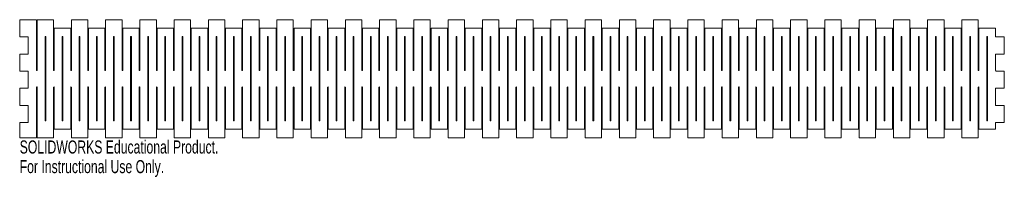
# Model space of a CAD drawing. Header units: inches. Extents: x 0 to 14.4, y -0.6 to 1.7.
import ezdxf

# ---------------------------------------------------------------- set-up
doc = ezdxf.new("R2010")
doc.units = ezdxf.units.IN
doc.header["$MEASUREMENT"] = 0
doc.styles.add('SLDTEXTSTYLE0', font='TXT', dxfattribs={"width": 0.7})

msp = doc.modelspace()

# ---------------------------------------------------------------- linework, layer by layer
at = {"color": 7, "linetype": 'Continuous', "lineweight": 15}
for p, q in [((0.245, 1.72), (0, 1.72)), ((0, 1.72), (0, 1.47)), ((0.245, 1.72), (0.245, 0.985)), ((0.495, 1.72), (0.255, 1.72)), ((0.255, 0.985), (0.255, 1.72)), ((0.495, 1.72), (0.495, 0.985)), ((0.505, 1.595), (0.745, 1.595)), ((0.505, 0.985), (0.505, 1.595)), ((0.745, 1.595), (0.745, 0.985)), ((0.995, 1.72), (0.755, 1.72)), ((0.755, 0.985), (0.755, 1.72)), ((0.995, 1.72), (0.995, 0.985)), ((1.005, 1.595), (1.245, 1.595)), ((1.005, 0.985), (1.005, 1.595)), ((1.245, 1.595), (1.245, 0.985)), ((1.495, 1.72), (1.255, 1.72)), ((1.255, 0.985), (1.255, 1.72)), ((1.495, 1.72), (1.495, 0.985)), ((1.505, 1.595), (1.745, 1.595)), ((1.505, 0.985), (1.505, 1.595)), ((1.745, 1.595), (1.745, 0.985)), ((1.995, 1.72), (1.755, 1.72)), ((1.755, 0.985), (1.755, 1.72)), ((1.995, 1.72), (1.995, 0.985)), ((2.005, 1.595), (2.245, 1.595)), ((2.005, 0.985), (2.005, 1.595)), ((2.245, 1.595), (2.245, 0.985)), ((2.495, 1.72), (2.255, 1.72)), ((2.255, 0.985), (2.255, 1.72)), ((2.495, 1.72), (2.495, 0.985)), ((2.505, 1.595), (2.745, 1.595)), ((2.505, 0.985), (2.505, 1.595)), ((2.745, 1.595), (2.745, 0.985)), ((2.995, 1.72), (2.755, 1.72)), ((2.755, 0.985), (2.755, 1.72)), ((2.995, 1.72), (2.995, 0.985)), ((3.005, 1.595), (3.245, 1.595)), ((3.005, 0.985), (3.005, 1.595)), ((3.245, 1.595), (3.245, 0.985)), ((3.495, 1.72), (3.255, 1.72)), ((3.255, 0.985), (3.255, 1.72)), ((3.495, 1.72), (3.495, 0.985)), ((3.505, 1.595), (3.745, 1.595)), ((3.505, 0.985), (3.505, 1.595)), ((3.745, 1.595), (3.745, 0.985)), ((3.995, 1.72), (3.755, 1.72)), ((3.755, 0.985), (3.755, 1.72)), ((3.995, 1.72), (3.995, 0.985)), ((4.005, 1.595), (4.245, 1.595)), ((4.005, 0.985), (4.005, 1.595)), ((4.245, 1.595), (4.245, 0.985)), ((4.495, 1.72), (4.255, 1.72)), ((4.255, 0.985), (4.255, 1.72)), ((4.495, 1.72), (4.495, 0.985)), ((4.505, 1.595), (4.745, 1.595)), ((4.505, 0.985), (4.505, 1.595)), ((4.745, 1.595), (4.745, 0.985)), ((4.995, 1.72), (4.755, 1.72)), ((4.755, 0.985), (4.755, 1.72)), ((4.995, 1.72), (4.995, 0.985)), ((5.005, 1.595), (5.245, 1.595)), ((5.005, 0.985), (5.005, 1.595)), ((5.245, 1.595), (5.245, 0.985)), ((5.495, 1.72), (5.255, 1.72)), ((5.255, 0.985), (5.255, 1.72)), ((5.495, 1.72), (5.495, 0.985)), ((5.505, 1.595), (5.745, 1.595)), ((5.505, 0.985), (5.505, 1.595)), ((5.745, 1.595), (5.745, 0.985)), ((5.995, 1.72), (5.755, 1.72)), ((5.755, 0.985), (5.755, 1.72)), ((5.995, 1.72), (5.995, 0.985)), ((6.005, 1.595), (6.245, 1.595)), ((6.005, 0.985), (6.005, 1.595)), ((6.245, 1.595), (6.245, 0.985)), ((6.495, 1.72), (6.255, 1.72)), ((6.255, 0.985), (6.255, 1.72)), ((6.495, 1.72), (6.495, 0.985)), ((6.505, 1.595), (6.745, 1.595)), ((6.505, 0.985), (6.505, 1.595)), ((6.745, 1.595), (6.745, 0.985)), ((6.995, 1.72), (6.755, 1.72)), ((6.755, 0.985), (6.755, 1.72)), ((6.995, 1.72), (6.995, 0.985)), ((7.005, 1.595), (7.245, 1.595)), ((7.005, 0.985), (7.005, 1.595)), ((7.245, 1.595), (7.245, 0.985)), ((7.495, 1.72), (7.255, 1.72)), ((7.255, 0.985), (7.255, 1.72)), ((7.495, 1.72), (7.495, 0.985)), ((7.505, 1.595), (7.745, 1.595)), ((7.505, 0.985), (7.505, 1.595)), ((7.745, 1.595), (7.745, 0.985)), ((7.995, 1.72), (7.755, 1.72)), ((7.755, 0.985), (7.755, 1.72)), ((7.995, 1.72), (7.995, 0.985)), ((8.005, 1.595), (8.245, 1.595)), ((8.005, 0.985), (8.005, 1.595)), ((8.245, 1.595), (8.245, 0.985)), ((8.495, 1.72), (8.255, 1.72)), ((8.255, 0.985), (8.255, 1.72)), ((8.495, 1.72), (8.495, 0.985)), ((8.505, 1.595), (8.745, 1.595)), ((8.505, 0.985), (8.505, 1.595)), ((8.745, 1.595), (8.745, 0.985)), ((8.995, 1.72), (8.755, 1.72)), ((8.755, 0.985), (8.755, 1.72)), ((8.995, 1.72), (8.995, 0.985)), ((9.005, 1.595), (9.245, 1.595)), ((9.005, 0.985), (9.005, 1.595)), ((9.245, 1.595), (9.245, 0.985)), ((9.495, 1.72), (9.255, 1.72)), ((9.255, 0.985), (9.255, 1.72)), ((9.495, 1.72), (9.495, 0.985)), ((9.505, 1.595), (9.745, 1.595)), ((9.505, 0.985), (9.505, 1.595)), ((9.745, 1.595), (9.745, 0.985)), ((9.995, 1.72), (9.755, 1.72)), ((9.755, 0.985), (9.755, 1.72)), ((9.995, 1.72), (9.995, 0.985)), ((10.005, 1.595), (10.245, 1.595)), ((10.005, 0.985), (10.005, 1.595)), ((10.245, 1.595), (10.245, 0.985)), ((10.495, 1.72), (10.255, 1.72)), ((10.255, 0.985), (10.255, 1.72)), ((10.495, 1.72), (10.495, 0.985)), ((10.505, 1.595), (10.745, 1.595)), ((10.505, 0.985), (10.505, 1.595)), ((10.745, 1.595), (10.745, 0.985)), ((10.995, 1.72), (10.755, 1.72)), ((10.755, 0.985), (10.755, 1.72)), ((10.995, 1.72), (10.995, 0.985)), ((11.005, 1.595), (11.245, 1.595)), ((11.005, 0.985), (11.005, 1.595)), ((11.245, 1.595), (11.245, 0.985)), ((11.495, 1.72), (11.255, 1.72)), ((11.255, 0.985), (11.255, 1.72)), ((11.495, 1.72), (11.495, 0.985)), ((11.505, 1.595), (11.745, 1.595)), ((11.505, 0.985), (11.505, 1.595)), ((11.745, 1.595), (11.745, 0.985)), ((11.995, 1.72), (11.755, 1.72)), ((11.755, 0.985), (11.755, 1.72)), ((11.995, 1.72), (11.995, 0.985)), ((12.005, 1.595), (12.245, 1.595)), ((12.005, 0.985), (12.005, 1.595)), ((12.245, 1.595), (12.245, 0.985)), ((12.495, 1.72), (12.255, 1.72)), ((12.255, 0.985), (12.255, 1.72)), ((12.495, 1.72), (12.495, 0.985)), ((12.505, 1.595), (12.745, 1.595)), ((12.505, 0.985), (12.505, 1.595)), ((12.745, 1.595), (12.745, 0.985)), ((12.995, 1.72), (12.755, 1.72)), ((12.755, 0.985), (12.755, 1.72)), ((12.995, 1.72), (12.995, 0.985)), ((13.005, 1.595), (13.245, 1.595)), ((13.005, 0.985), (13.005, 1.595)), ((13.245, 1.595), (13.245, 0.985)), ((13.495, 1.72), (13.255, 1.72)), ((13.255, 0.985), (13.255, 1.72)), ((13.495, 1.72), (13.495, 0.985)), ((13.505, 1.595), (13.745, 1.595)), ((13.505, 0.985), (13.505, 1.595)), ((13.745, 1.595), (13.745, 0.985)), ((13.995, 1.72), (13.755, 1.72)), ((13.755, 0.985), (13.755, 1.72)), ((13.995, 1.72), (13.995, 0.985)), ((14.005, 1.595), (14.245, 1.595)), ((14.005, 0.985), (14.005, 1.595)), ((14.245, 1.595), (14.245, 1.47)), ((0, 1.47), (0.125, 1.47)), ((0.125, 1.47), (0.124, 1.22)), ((0.37, 1.47), (0.37, 0.25)), ((0.38, 0.25), (0.38, 1.47)), ((0.62, 1.47), (0.62, 0.25)), ((0.63, 0.25), (0.63, 1.47)), ((0.87, 1.47), (0.87, 0.25)), ((0.88, 0.25), (0.88, 1.47)), ((1.12, 1.47), (1.12, 0.25)), ((1.13, 0.25), (1.13, 1.47)), ((1.37, 1.47), (1.37, 0.25)), ((1.38, 0.25), (1.38, 1.47)), ((1.62, 1.47), (1.62, 0.25)), ((1.63, 0.25), (1.63, 1.47)), ((1.87, 1.47), (1.87, 0.25)), ((1.88, 0.25), (1.88, 1.47)), ((2.12, 1.47), (2.12, 0.25)), ((2.13, 0.25), (2.13, 1.47)), ((2.37, 1.47), (2.37, 0.25)), ((2.38, 0.25), (2.38, 1.47)), ((2.62, 1.47), (2.62, 0.25)), ((2.63, 0.25), (2.63, 1.47)), ((2.87, 1.47), (2.87, 0.25)), ((2.88, 0.25), (2.88, 1.47)), ((3.12, 1.47), (3.12, 0.25)), ((3.13, 0.25), (3.13, 1.47)), ((3.37, 1.47), (3.37, 0.25)), ((3.38, 0.25), (3.38, 1.47)), ((3.62, 1.47), (3.62, 0.25)), ((3.63, 0.25), (3.63, 1.47)), ((3.87, 1.47), (3.87, 0.25)), ((3.88, 0.25), (3.88, 1.47)), ((4.12, 1.47), (4.12, 0.25)), ((4.13, 0.25), (4.13, 1.47)), ((4.37, 1.47), (4.37, 0.25)), ((4.38, 0.25), (4.38, 1.47)), ((4.62, 1.47), (4.62, 0.25)), ((4.63, 0.25), (4.63, 1.47)), ((4.87, 1.47), (4.87, 0.25)), ((4.88, 0.25), (4.88, 1.47)), ((5.12, 1.47), (5.12, 0.25)), ((5.13, 0.25), (5.13, 1.47)), ((5.37, 1.47), (5.37, 0.25)), ((5.38, 0.25), (5.38, 1.47)), ((5.62, 1.47), (5.62, 0.25)), ((5.63, 0.25), (5.63, 1.47)), ((5.87, 1.47), (5.87, 0.25)), ((5.88, 0.25), (5.88, 1.47)), ((6.12, 1.47), (6.12, 0.25)), ((6.13, 0.25), (6.13, 1.47)), ((6.37, 1.47), (6.37, 0.25)), ((6.38, 0.25), (6.38, 1.47)), ((6.62, 1.47), (6.62, 0.25)), ((6.63, 0.25), (6.63, 1.47)), ((6.87, 1.47), (6.87, 0.25)), ((6.88, 0.25), (6.88, 1.47)), ((7.12, 1.47), (7.12, 0.25)), ((7.13, 0.25), (7.13, 1.47)), ((7.37, 1.47), (7.37, 0.25)), ((7.38, 0.25), (7.38, 1.47)), ((7.62, 1.47), (7.62, 0.25)), ((7.63, 0.25), (7.63, 1.47)), ((7.87, 1.47), (7.87, 0.25)), ((7.88, 0.25), (7.88, 1.47)), ((8.12, 1.47), (8.12, 0.25)), ((8.13, 0.25), (8.13, 1.47)), ((8.37, 1.47), (8.37, 0.25)), ((8.38, 0.25), (8.38, 1.47)), ((8.62, 1.47), (8.62, 0.25)), ((8.63, 0.25), (8.63, 1.47)), ((8.87, 1.47), (8.87, 0.25)), ((8.88, 0.25), (8.88, 1.47)), ((9.12, 1.47), (9.12, 0.25)), ((9.13, 0.25), (9.13, 1.47)), ((9.37, 1.47), (9.37, 0.25)), ((9.38, 0.25), (9.38, 1.47)), ((9.62, 1.47), (9.62, 0.25)), ((9.63, 0.25), (9.63, 1.47)), ((9.87, 1.47), (9.87, 0.25)), ((9.88, 0.25), (9.88, 1.47)), ((10.12, 1.47), (10.12, 0.25)), ((10.13, 0.25), (10.13, 1.47)), ((10.37, 1.47), (10.37, 0.25)), ((10.38, 0.25), (10.38, 1.47)), ((10.62, 1.47), (10.62, 0.25)), ((10.63, 0.25), (10.63, 1.47)), ((10.87, 1.47), (10.87, 0.25)), ((10.88, 0.25), (10.88, 1.47)), ((11.12, 1.47), (11.12, 0.25)), ((11.13, 0.25), (11.13, 1.47)), ((11.37, 1.47), (11.37, 0.25)), ((11.38, 0.25), (11.38, 1.47)), ((11.62, 1.47), (11.62, 0.25)), ((11.63, 0.25), (11.63, 1.47)), ((11.87, 1.47), (11.87, 0.25)), ((11.88, 0.25), (11.88, 1.47)), ((12.12, 1.47), (12.12, 0.25)), ((12.13, 0.25), (12.13, 1.47)), ((12.37, 1.47), (12.37, 0.25)), ((12.38, 0.25), (12.38, 1.47)), ((12.62, 1.47), (12.62, 0.25)), ((12.63, 0.25), (12.63, 1.47)), ((12.87, 1.47), (12.87, 0.25)), ((12.88, 0.25), (12.88, 1.47)), ((13.12, 1.47), (13.12, 0.25)), ((13.13, 0.25), (13.13, 1.47)), ((13.37, 1.47), (13.37, 0.25)), ((13.38, 0.25), (13.38, 1.47)), ((13.62, 1.47), (13.62, 0.25)), ((13.63, 0.25), (13.63, 1.47)), ((13.87, 1.47), (13.87, 0.25)), ((13.88, 0.25), (13.88, 1.47)), ((14.12, 1.47), (14.12, 0.25)), ((14.13, 0.25), (14.13, 1.47)), ((14.375, 1.47), (14.245, 1.47)), ((14.375, 1.22), (14.375, 1.47)), ((0, 1.22), (0.124, 1.22)), ((0, 1.22), (0, 0.97)), ((14.245, 1.22), (14.245, 0.985)), ((14.375, 1.22), (14.245, 1.22)), ((0, 0.97), (0.124, 0.97)), ((0.124, 0.97), (0.124, 0.72)), ((14.25, 0.97), (14.25, 0.98)), ((14.375, 0.97), (14.25, 0.97)), ((14.375, 0.72), (14.375, 0.97)), ((0, 0.72), (0.124, 0.72)), ((0, 0.72), (0, 0.47)), ((0.245, 0.735), (0.245, 0)), ((0.255, 0), (0.255, 0.735)), ((0.495, 0.735), (0.495, 0)), ((0.505, 0.125), (0.505, 0.735)), ((0.745, 0.735), (0.745, 0.125)), ((0.755, 0), (0.755, 0.735)), ((0.995, 0.735), (0.995, 0)), ((1.005, 0.125), (1.005, 0.735)), ((1.245, 0.735), (1.245, 0.125)), ((1.255, 0), (1.255, 0.735)), ((1.495, 0.735), (1.495, 0)), ((1.505, 0.125), (1.505, 0.735)), ((1.745, 0.735), (1.745, 0.125)), ((1.755, 0), (1.755, 0.735)), ((1.995, 0.735), (1.995, 0)), ((2.005, 0.125), (2.005, 0.735)), ((2.245, 0.735), (2.245, 0.125)), ((2.255, 0), (2.255, 0.735)), ((2.495, 0.735), (2.495, 0)), ((2.505, 0.125), (2.505, 0.735)), ((2.745, 0.735), (2.745, 0.125)), ((2.755, 0), (2.755, 0.735)), ((2.995, 0.735), (2.995, 0)), ((3.005, 0.125), (3.005, 0.735)), ((3.245, 0.735), (3.245, 0.125)), ((3.255, 0), (3.255, 0.735)), ((3.495, 0.735), (3.495, 0)), ((3.505, 0.125), (3.505, 0.735)), ((3.745, 0.735), (3.745, 0.125)), ((3.755, 0), (3.755, 0.735)), ((3.995, 0.735), (3.995, 0)), ((4.005, 0.125), (4.005, 0.735)), ((4.245, 0.735), (4.245, 0.125)), ((4.255, 0), (4.255, 0.735)), ((4.495, 0.735), (4.495, 0)), ((4.505, 0.125), (4.505, 0.735)), ((4.745, 0.735), (4.745, 0.125)), ((4.755, 0), (4.755, 0.735)), ((4.995, 0.735), (4.995, 0)), ((5.005, 0.125), (5.005, 0.735)), ((5.245, 0.735), (5.245, 0.125)), ((5.255, 0), (5.255, 0.735)), ((5.495, 0.735), (5.495, 0)), ((5.505, 0.125), (5.505, 0.735)), ((5.745, 0.735), (5.745, 0.125)), ((5.755, 0), (5.755, 0.735)), ((5.995, 0.735), (5.995, 0)), ((6.005, 0.125), (6.005, 0.735)), ((6.245, 0.735), (6.245, 0.125)), ((6.255, 0), (6.255, 0.735)), ((6.495, 0.735), (6.495, 0)), ((6.505, 0.125), (6.505, 0.735)), ((6.745, 0.735), (6.745, 0.125)), ((6.755, 0), (6.755, 0.735)), ((6.995, 0.735), (6.995, 0)), ((7.005, 0.125), (7.005, 0.735)), ((7.245, 0.735), (7.245, 0.125)), ((7.255, 0), (7.255, 0.735)), ((7.495, 0.735), (7.495, 0)), ((7.505, 0.125), (7.505, 0.735)), ((7.745, 0.735), (7.745, 0.125)), ((7.755, 0), (7.755, 0.735)), ((7.995, 0.735), (7.995, 0)), ((8.005, 0.125), (8.005, 0.735)), ((8.245, 0.735), (8.245, 0.125)), ((8.255, 0), (8.255, 0.735)), ((8.495, 0.735), (8.495, 0)), ((8.505, 0.125), (8.505, 0.735)), ((8.745, 0.735), (8.745, 0.125)), ((8.755, 0), (8.755, 0.735)), ((8.995, 0.735), (8.995, 0)), ((9.005, 0.125), (9.005, 0.735)), ((9.245, 0.735), (9.245, 0.125)), ((9.255, 0), (9.255, 0.735)), ((9.495, 0.735), (9.495, 0)), ((9.505, 0.125), (9.505, 0.735)), ((9.745, 0.735), (9.745, 0.125)), ((9.755, 0), (9.755, 0.735)), ((9.995, 0.735), (9.995, 0)), ((10.005, 0.125), (10.005, 0.735)), ((10.245, 0.735), (10.245, 0.125)), ((10.255, 0), (10.255, 0.735)), ((10.495, 0.735), (10.495, 0)), ((10.505, 0.125), (10.505, 0.735)), ((10.745, 0.735), (10.745, 0.125)), ((10.755, 0), (10.755, 0.735)), ((10.995, 0.735), (10.995, 0)), ((11.005, 0.125), (11.005, 0.735)), ((11.245, 0.735), (11.245, 0.125)), ((11.255, 0), (11.255, 0.735)), ((11.495, 0.735), (11.495, 0)), ((11.505, 0.125), (11.505, 0.735)), ((11.745, 0.735), (11.745, 0.125)), ((11.755, 0), (11.755, 0.735)), ((11.995, 0.735), (11.995, 0)), ((12.005, 0.125), (12.005, 0.735)), ((12.245, 0.735), (12.245, 0.125)), ((12.255, 0), (12.255, 0.735)), ((12.495, 0.735), (12.495, 0)), ((12.505, 0.125), (12.505, 0.735)), ((12.745, 0.735), (12.745, 0.125)), ((12.755, 0), (12.755, 0.735)), ((12.995, 0.735), (12.995, 0)), ((13.005, 0.125), (13.005, 0.735)), ((13.245, 0.735), (13.245, 0.125)), ((13.255, 0), (13.255, 0.735)), ((13.495, 0.735), (13.495, 0)), ((13.505, 0.125), (13.505, 0.735)), ((13.745, 0.735), (13.745, 0.125)), ((13.755, 0), (13.755, 0.735)), ((13.995, 0.735), (13.995, 0)), ((14.005, 0.125), (14.005, 0.735)), ((14.245, 0.72), (14.245, 0.47)), ((14.375, 0.72), (14.245, 0.72)), ((0, 0.47), (0.123, 0.47)), ((0.123, 0.47), (0.123, 0.22)), ((14.375, 0.47), (14.245, 0.47)), ((14.375, 0.22), (14.375, 0.47)), ((0, 0.22), (0.123, 0.22)), ((0, 0.22), (0, 0)), ((14.245, 0.22), (14.245, 0.125)), ((14.375, 0.22), (14.245, 0.22)), ((0, 0), (0.245, 0)), ((0.255, 0), (0.495, 0)), ((0.745, 0.125), (0.505, 0.125)), ((0.755, 0), (0.995, 0)), ((1.245, 0.125), (1.005, 0.125)), ((1.255, 0), (1.495, 0)), ((1.745, 0.125), (1.505, 0.125)), ((1.755, 0), (1.995, 0)), ((2.245, 0.125), (2.005, 0.125)), ((2.255, 0), (2.495, 0)), ((2.745, 0.125), (2.505, 0.125)), ((2.755, 0), (2.995, 0)), ((3.245, 0.125), (3.005, 0.125)), ((3.255, 0), (3.495, 0)), ((3.745, 0.125), (3.505, 0.125)), ((3.755, 0), (3.995, 0)), ((4.245, 0.125), (4.005, 0.125)), ((4.255, 0), (4.495, 0)), ((4.745, 0.125), (4.505, 0.125)), ((4.755, 0), (4.995, 0)), ((5.245, 0.125), (5.005, 0.125)), ((5.255, 0), (5.495, 0)), ((5.745, 0.125), (5.505, 0.125)), ((5.755, 0), (5.995, 0)), ((6.245, 0.125), (6.005, 0.125)), ((6.255, 0), (6.495, 0)), ((6.745, 0.125), (6.505, 0.125)), ((6.755, 0), (6.995, 0)), ((7.245, 0.125), (7.005, 0.125)), ((7.255, 0), (7.495, 0)), ((7.745, 0.125), (7.505, 0.125)), ((7.755, 0), (7.995, 0)), ((8.245, 0.125), (8.005, 0.125)), ((8.255, 0), (8.495, 0)), ((8.745, 0.125), (8.505, 0.125)), ((8.755, 0), (8.995, 0)), ((9.245, 0.125), (9.005, 0.125)), ((9.255, 0), (9.495, 0)), ((9.745, 0.125), (9.505, 0.125)), ((9.755, 0), (9.995, 0)), ((10.245, 0.125), (10.005, 0.125)), ((10.255, 0), (10.495, 0)), ((10.745, 0.125), (10.505, 0.125)), ((10.755, 0), (10.995, 0)), ((11.245, 0.125), (11.005, 0.125)), ((11.255, 0), (11.495, 0)), ((11.745, 0.125), (11.505, 0.125)), ((11.755, 0), (11.995, 0)), ((12.245, 0.125), (12.005, 0.125)), ((12.255, 0), (12.495, 0)), ((12.745, 0.125), (12.505, 0.125)), ((12.755, 0), (12.995, 0)), ((13.245, 0.125), (13.005, 0.125)), ((13.255, 0), (13.495, 0)), ((13.745, 0.125), (13.505, 0.125)), ((13.755, 0), (13.995, 0)), ((14.245, 0.125), (14.005, 0.125))]:
    msp.add_line(p, q, dxfattribs=at)
for centre, start, end in [((0.375, 1.47), 0, 180), ((0.625, 1.47), 0, 180), ((0.875, 1.47), 0, 180), ((1.125, 1.47), 0, 180), ((1.375, 1.47), 0, 180), ((1.625, 1.47), 0, 180), ((1.875, 1.47), 0, 180), ((2.125, 1.47), 0, 180), ((2.375, 1.47), 0, 180), ((2.625, 1.47), 0, 180), ((2.875, 1.47), 0, 180), ((3.125, 1.47), 0, 180), ((3.375, 1.47), 0, 180), ((3.625, 1.47), 0, 180), ((3.875, 1.47), 0, 180), ((4.125, 1.47), 0, 180), ((4.375, 1.47), 0, 180), ((4.625, 1.47), 0, 180), ((4.875, 1.47), 0, 180), ((5.125, 1.47), 0, 180), ((5.375, 1.47), 0, 180), ((5.625, 1.47), 0, 180), ((5.875, 1.47), 0, 180), ((6.125, 1.47), 0, 180), ((6.375, 1.47), 0, 180), ((6.625, 1.47), 0, 180), ((6.875, 1.47), 0, 180), ((7.125, 1.47), 0, 180), ((7.375, 1.47), 0, 180), ((7.625, 1.47), 0, 180), ((7.875, 1.47), 0, 180), ((8.125, 1.47), 0, 180), ((8.375, 1.47), 0, 180), ((8.625, 1.47), 0, 180), ((8.875, 1.47), 0, 180), ((9.125, 1.47), 0, 180), ((9.375, 1.47), 0, 180), ((9.625, 1.47), 0, 180), ((9.875, 1.47), 0, 180), ((10.125, 1.47), 0, 180), ((10.375, 1.47), 0, 180), ((10.625, 1.47), 0, 180), ((10.875, 1.47), 0, 180), ((11.125, 1.47), 0, 180), ((11.375, 1.47), 0, 180), ((11.625, 1.47), 0, 180), ((11.875, 1.47), 0, 180), ((12.125, 1.47), 0, 180), ((12.375, 1.47), 0, 180), ((12.625, 1.47), 0, 180), ((12.875, 1.47), 0, 180), ((13.125, 1.47), 0, 180), ((13.375, 1.47), 0, 180), ((13.625, 1.47), 0, 180), ((13.875, 1.47), 0, 180), ((14.125, 1.47), 0, 180), ((0.25, 0.985), 180, 0), ((0.5, 0.985), 180, 0), ((0.75, 0.985), 180, 0), ((1, 0.985), 180, 0), ((1.25, 0.985), 180, 0), ((1.5, 0.985), 180, 0), ((1.75, 0.985), 180, 0), ((2, 0.985), 180, 0), ((2.25, 0.985), 180, 0), ((2.5, 0.985), 180, 0), ((2.75, 0.985), 180, 0), ((3, 0.985), 180, 0), ((3.25, 0.985), 180, 0), ((3.5, 0.985), 180, 0), ((3.75, 0.985), 180, 0), ((4, 0.985), 180, 0), ((4.25, 0.985), 180, 0), ((4.5, 0.985), 180, 0), ((4.75, 0.985), 180, 0), ((5, 0.985), 180, 0), ((5.25, 0.985), 180, 0), ((5.5, 0.985), 180, 0), ((5.75, 0.985), 180, 0), ((6, 0.985), 180, 0), ((6.25, 0.985), 180, 0), ((6.5, 0.985), 180, 0), ((6.75, 0.985), 180, 0), ((7, 0.985), 180, 0), ((7.25, 0.985), 180, 0), ((7.5, 0.985), 180, 0), ((7.75, 0.985), 180, 0), ((8, 0.985), 180, 0), ((8.25, 0.985), 180, 0), ((8.5, 0.985), 180, 0), ((8.75, 0.985), 180, 0), ((9, 0.985), 180, 0), ((9.25, 0.985), 180, 0), ((9.5, 0.985), 180, 0), ((9.75, 0.985), 180, 0), ((10, 0.985), 180, 0), ((10.25, 0.985), 180, 0), ((10.5, 0.985), 180, 0), ((10.75, 0.985), 180, 0), ((11, 0.985), 180, 0), ((11.25, 0.985), 180, 0), ((11.5, 0.985), 180, 0), ((11.75, 0.985), 180, 0), ((12, 0.985), 180, 0), ((12.25, 0.985), 180, 0), ((12.5, 0.985), 180, 0), ((12.75, 0.985), 180, 0), ((13, 0.985), 180, 0), ((13.25, 0.985), 180, 0), ((13.5, 0.985), 180, 0), ((13.75, 0.985), 180, 0), ((14, 0.985), 180, 0), ((14.25, 0.985), 180, 270), ((0.25, 0.735), 0, 180), ((0.5, 0.735), 0, 180), ((0.75, 0.735), 0, 180), ((1, 0.735), 0, 180), ((1.25, 0.735), 0, 180), ((1.5, 0.735), 0, 180), ((1.75, 0.735), 0, 180), ((2, 0.735), 0, 180), ((2.25, 0.735), 0, 180), ((2.5, 0.735), 0, 180), ((2.75, 0.735), 0, 180), ((3, 0.735), 0, 180), ((3.25, 0.735), 0, 180), ((3.5, 0.735), 0, 180), ((3.75, 0.735), 0, 180), ((4, 0.735), 0, 180), ((4.25, 0.735), 0, 180), ((4.5, 0.735), 0, 180), ((4.75, 0.735), 0, 180), ((5, 0.735), 0, 180), ((5.25, 0.735), 0, 180), ((5.5, 0.735), 0, 180), ((5.75, 0.735), 0, 180), ((6, 0.735), 0, 180), ((6.25, 0.735), 0, 180), ((6.5, 0.735), 0, 180), ((6.75, 0.735), 0, 180), ((7, 0.735), 0, 180), ((7.25, 0.735), 0, 180), ((7.5, 0.735), 0, 180), ((7.75, 0.735), 0, 180), ((8, 0.735), 0, 180), ((8.25, 0.735), 0, 180), ((8.5, 0.735), 0, 180), ((8.75, 0.735), 0, 180), ((9, 0.735), 0, 180), ((9.25, 0.735), 0, 180), ((9.5, 0.735), 0, 180), ((9.75, 0.735), 0, 180), ((10, 0.735), 0, 180), ((10.25, 0.735), 0, 180), ((10.5, 0.735), 0, 180), ((10.75, 0.735), 0, 180), ((11, 0.735), 0, 180), ((11.25, 0.735), 0, 180), ((11.5, 0.735), 0, 180), ((11.75, 0.735), 0, 180), ((12, 0.735), 0, 180), ((12.25, 0.735), 0, 180), ((12.5, 0.735), 0, 180), ((12.75, 0.735), 0, 180), ((13, 0.735), 0, 180), ((13.25, 0.735), 0, 180), ((13.5, 0.735), 0, 180), ((13.75, 0.735), 0, 180), ((14, 0.735), 0, 180), ((0.375, 0.25), 180, 0), ((0.625, 0.25), 180, 0), ((0.875, 0.25), 180, 0), ((1.125, 0.25), 180, 0), ((1.375, 0.25), 180, 0), ((1.625, 0.25), 180, 0), ((1.875, 0.25), 180, 0), ((2.125, 0.25), 180, 0), ((2.375, 0.25), 180, 0), ((2.625, 0.25), 180, 0), ((2.875, 0.25), 180, 0), ((3.125, 0.25), 180, 0), ((3.375, 0.25), 180, 0), ((3.625, 0.25), 180, 0), ((3.875, 0.25), 180, 0), ((4.125, 0.25), 180, 0), ((4.375, 0.25), 180, 0), ((4.625, 0.25), 180, 0), ((4.875, 0.25), 180, 0), ((5.125, 0.25), 180, 0), ((5.375, 0.25), 180, 0), ((5.625, 0.25), 180, 0), ((5.875, 0.25), 180, 0), ((6.125, 0.25), 180, 0), ((6.375, 0.25), 180, 0), ((6.625, 0.25), 180, 0), ((6.875, 0.25), 180, 0), ((7.125, 0.25), 180, 0), ((7.375, 0.25), 180, 0), ((7.625, 0.25), 180, 0), ((7.875, 0.25), 180, 0), ((8.125, 0.25), 180, 0), ((8.375, 0.25), 180, 0), ((8.625, 0.25), 180, 0), ((8.875, 0.25), 180, 0), ((9.125, 0.25), 180, 0), ((9.375, 0.25), 180, 0), ((9.625, 0.25), 180, 0), ((9.875, 0.25), 180, 0), ((10.125, 0.25), 180, 0), ((10.375, 0.25), 180, 0), ((10.625, 0.25), 180, 0), ((10.875, 0.25), 180, 0), ((11.125, 0.25), 180, 0), ((11.375, 0.25), 180, 0), ((11.625, 0.25), 180, 0), ((11.875, 0.25), 180, 0), ((12.125, 0.25), 180, 0), ((12.375, 0.25), 180, 0), ((12.625, 0.25), 180, 0), ((12.875, 0.25), 180, 0), ((13.125, 0.25), 180, 0), ((13.375, 0.25), 180, 0), ((13.625, 0.25), 180, 0), ((13.875, 0.25), 180, 0), ((14.125, 0.25), 180, 0)]:
    msp.add_arc(centre, 0.005, start, end, dxfattribs=at)

# ---------------------------------------------------------------- texts
at = {"color": 7, "linetype": 'Continuous', "char_height": 0.1903, "attachment_point": 1, "style": 'SLDTEXTSTYLE0'}
for s, insert in [('SOLIDWORKS Educational Product.', (0, -0.04)), ('For Instructional Use Only.', (0, -0.326))]:
    msp.add_mtext(s, dxfattribs=dict(at, insert=insert))

doc.saveas('drawing.dxf')
